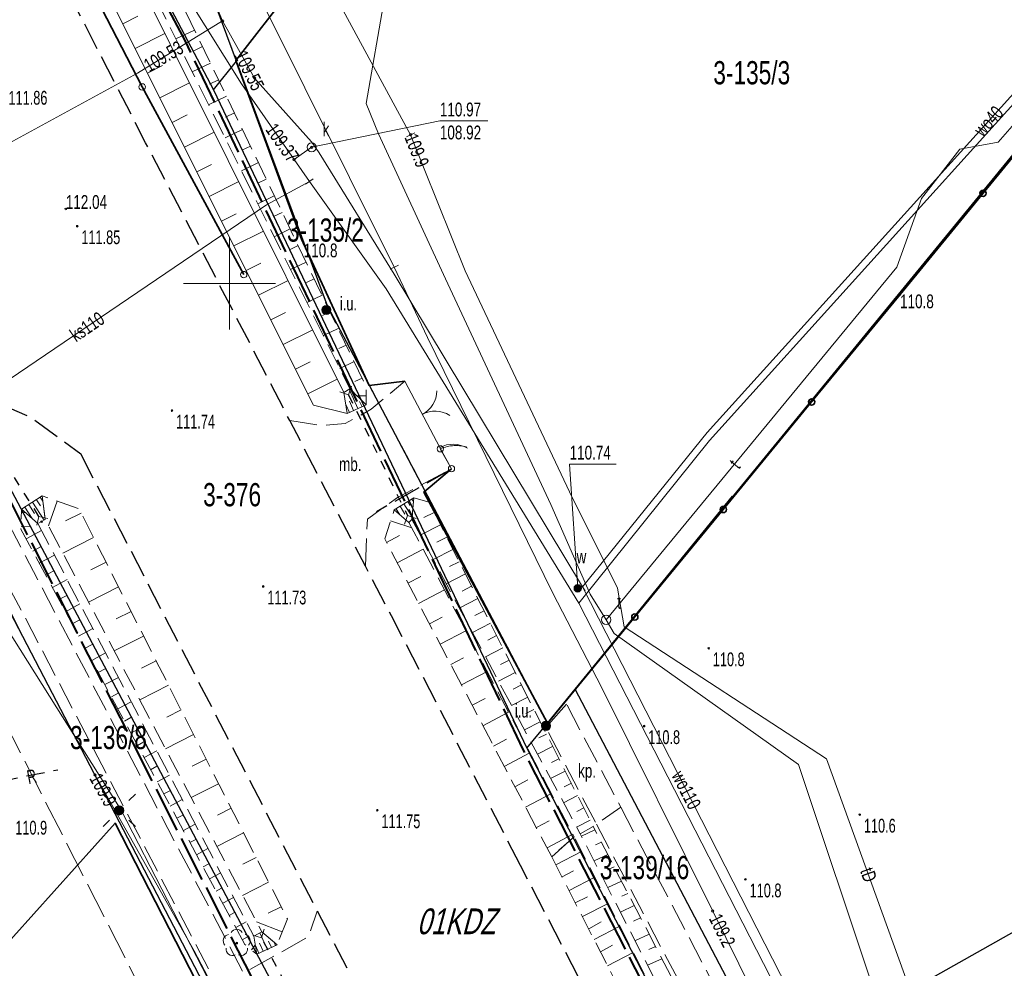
# Model space of a CAD drawing. Header units: metres. Extents: x 7531673 to 7533164, y 5721297 to 5724010.
# Tile 6 of 58: x 7533039 to 7533092, y 5721413 to 5721464. Entities that reach past the tile are written whole.
import ezdxf
from ezdxf.enums import TextEntityAlignment as Align

# ---------------------------------------------------------------- set-up
doc = ezdxf.new("R2010")
doc.units = ezdxf.units.M
for name, pattern in [('11', [3, 2.5, -0.5]), ('2_KTJZ01', [2, 1.5, -0.5]), ('4_1', [0]), ('4_SUPE_01', [0]), ('4_SUPE_P_01', [2.5, 2, -0.5]), ('4_SUPK_01', [0]), ('4_SUPT_01', [0]), ('4_SUPW_01', [0]), ('GDE', [0]), ('GUK', [2, 1.5, -0.5]), ('GUZ', [1, 0.5, -0.5]), ('L_0_04', [1.5, 1, -0.5]), ('L_0_05', [1.75, 1.25, -0.5]), ('L_0_06', [2, 1.5, -0.5]), ('L_0_7E', [1, 0.5, -0.5])]:
    doc.linetypes.add(name, pattern=pattern)
doc.layers.get('0').update_dxf_attribs({"color": 252})
for name, color, linetype, lineweight in [('bariera', 252, 'L_0_A0', 35), ('brama', 252, 'Continuous', 18), ('chodnik', 252, 'L_0_06', 18), ('Dzialki', 80, 'GDE', 30), ('furtka', 252, 'Continuous', 18), ('jezdnia', 252, 'L_0_06', 18), ('k', 252, 'Continuous', 18), ('Kontury', 252, 'GUK', 18), ('KTJZ_L_0', 252, '2_KTJZ01', 18), ('KTOK_L_1', 252, 'Continuous', 18), ('KTOK_L_3', 252, 'Continuous', 18), ('KTOK_L_4', 252, 'Continuous', 35), ('MPZP', 130, '11', 40), ('Numery_dzialek', 80, 'Continuous', 30), ('ogrodzenie', 7, 'L_0_15', 35), ('opis', 7, 'Continuous', 18), ('przepust', 252, 'L_0_7E', 35), ('RTPW_T_0', 252, 'Continuous', 15), ('RTPW_T_1', 252, 'Continuous', 15), ('skarpa', 252, 'L_0_05', 18), ('skarpa_nieumocniona', 252, 'L_0_05', 18), ('skarpa_umocniona', 252, 'Continuous', 18), ('SUPE_L_3', 240, '4_SUPE_01', 18), ('SUPK_E_T_4', 24, 'Continuous', 15), ('SUPK_L_4', 24, '4_SUPK_01', 18), ('SUPP_L_2', 240, '4_SUPE_P_01', 18), ('SUPT_E_T_0', 30, 'Continuous', 15), ('SUPT_L_0', 30, '4_SUPT_01', 18), ('SUPW_E_T_0', 150, 'Continuous', 15), ('SUPW_L_0', 150, '4_SUPW_01', 18), ('SUTK_T_0', 252, 'Continuous', 18), ('SUTT_T_0', 30, 'Continuous', 18), ('SUTW_T_0', 150, 'Continuous', 18), ('SUUK_E_T_9', 34, 'Continuous', 15), ('SUUK_T_2', 34, 'Continuous', 18), ('SUUT_E_T_9', 30, 'Continuous', 15), ('SUUT_T_1', 30, 'Continuous', 18), ('SUUW_E_T_5', 7, 'Continuous', 15), ('SUUW_T_7', 7, 'Continuous', 18), ('SUXX_T_4', 7, 'Continuous', 18), ('SUXX_T_6', 7, 'Continuous', 18), ('SUXX_T_7', 7, 'Continuous', 18), ('tablica_reklamowa', 7, 'L_0_04', 25), ('Uzytki', 252, 'GUZ', 18), ('wysokosci_naturalne', 7, 'Continuous', 18), ('wysokosci_sztuczne', 7, 'Continuous', 18)]:
    doc.layers.add(name, color=color, linetype=linetype, lineweight=lineweight)
doc.styles.get("Standard").update_dxf_attribs({"font": 'arial.ttf'})
doc.linetypes.add('L_0_15', pattern='A,0.375,0.75,0.75,0.75,0.75,0.75,[1,113 e2 pomiar.shx,S=0.05,R=0,X=0,Y=0],0.75,0.75,0.75,0.75,0.375', length=7.5)
doc.linetypes.add('L_0_A0', pattern='A,0.25,0.5,0.5,0.5,[4,113 e2 pomiar.shx,S=0.05,R=0,X=0,Y=0],0.5,0.5,0.5,0.25', length=3.5)

# ---------------------------------------------------------------- blocks, each defined once
blk = doc.blocks.new('2_RTPW02')
at = {"linetype": 'Continuous'}
blk.add_circle((0, 0), 0.045, dxfattribs=at)
blk = doc.blocks.new('2_RTPW01')
at = {"linetype": 'Continuous'}
blk.add_circle((0, 0), 0.045, dxfattribs=at)
blk = doc.blocks.new('4_SUPS01_05')
at = {"linetype": 'Continuous'}
blk.add_circle((0, 0), 0.0625, dxfattribs=at)
blk = doc.blocks.new('4_SUPS01_07')
at = {"linetype": 'Continuous'}
blk.add_circle((0, 0), 0.0625, dxfattribs=at)
blk = doc.blocks.new('4_SUPS01_08')
at = {"linetype": 'Continuous'}
blk.add_circle((0, 0), 0.0625, dxfattribs=at)
blk = doc.blocks.new('4_SUUS15_05')
at = {"linetype": 'Continuous'}
blk.add_circle((0, 0), 0.25, dxfattribs=at)
blk = doc.blocks.new('4_SUUS15_07')
at = {"linetype": 'Continuous'}
blk.add_circle((0, 0), 0.25, dxfattribs=at)
blk = doc.blocks.new('4_SUUS25')
at = {"linetype": 'Continuous'}
for radius in [0.2, 0.175, 0.15, 0.125, 0.1, 0.075, 0.05, 0.025, 0.00715]:
    blk.add_circle((0, 0), radius, dxfattribs=at)
blk = doc.blocks.new('4_SUXX')
at = {"linetype": 'Continuous'}
blk.add_line((0, -0.25), (0, 0.25), dxfattribs=at)
blk = doc.blocks.new('L_0_A0_1')
at = {"color": 0, "linetype": 'Continuous', "lineweight": 13}
blk.add_circle((0, 0), 0.35, dxfattribs=at)
blk = doc.blocks.new('KTOK02_500')
at = {"color": 0, "linetype": 'Continuous', "lineweight": 13}
for centre, start, end in [((-3, 0), 0, 60.0184), ((3, 0), 119.9816, 180)]:
    blk.add_arc(centre, 3, start, end, dxfattribs=at)
blk = doc.blocks.new('KTOK04_500')
at = {"color": 0, "linetype": 'Continuous', "lineweight": 13}
blk.add_arc((3, 0), 3, 119.9816, 180, dxfattribs=at)
blk = doc.blocks.new('L_0_7E_2')
at = {"color": 0, "linetype": 'Continuous', "lineweight": 13, "flags": 128}
for points in [[(0, 0), (-0.7, 0.7)], [(0, 0), (-0.7, -0.7)]]:
    blk.add_lwpolyline(points, dxfattribs=at)
blk = doc.blocks.new('L_0_7E_1')
at = {"color": 0, "linetype": 'Continuous', "lineweight": 13, "flags": 128}
for points in [[(0, 0), (-0.7, 0.7)], [(0, 0), (-0.7, -0.7)]]:
    blk.add_lwpolyline(points, dxfattribs=at)
blk = doc.blocks.new('SUUS31_01')
at = {"linetype": 'Continuous', "lineweight": 13}
blk.add_hatch(color=0, dxfattribs=at).paths.add_polyline_path([(0, -0.5, 1), (0, 0.5, 1)])
at = {"color": 0, "linetype": 'Continuous', "lineweight": 13}
blk.add_circle((0, 0), 0.5, dxfattribs=at)
blk = doc.blocks.new('SUSM01')
at = {"linetype": 'Continuous', "lineweight": 18, "true_color": 0xffffff}
blk.add_hatch(color=7, dxfattribs=at).paths.add_polyline_path([(0, -0.5, 1), (0, 0.5, 1)])
at = {"color": 0, "linetype": 'Continuous', "lineweight": 18, "flags": 128}
for points in [[(-1.06, 1.06), (-1.76, 1.76)], [(1.76, 1.76), (1.06, 1.06)], [(-1.74, -1.74), (-1.06, -1.06)], [(1.06, -1.06), (1.76, -1.76)]]:
    blk.add_lwpolyline(points, dxfattribs=at)
at = {"color": 0, "linetype": 'Continuous', "lineweight": 18}
blk.add_circle((0, 0), 0.5, dxfattribs=at)
blk = doc.blocks.new('OBOP02_01')
at = {"linetype": 'Continuous', "lineweight": 18}
blk.add_hatch(color=0, dxfattribs=at).paths.add_polyline_path([(0, -0.1, 1), (0, 0.1, 1)])
at = {"color": 0, "linetype": 'Continuous', "lineweight": 18}
blk.add_circle((0, 0), 0.1, dxfattribs=at)
for centre, radius, start, end in [((0, 0.8), 0.7, 29.8459, 150.1541), ((-0.77, 0.25), 0.7, 101.6336, 222.6627), ((0.77, 0.25), 0.7, 317.3373, 78.3664), ((-0.46, -0.64), 0.71, 174.3693, 292.5572), ((0.46, -0.64), 0.71, 247.4428, 5.6307)]:
    blk.add_arc(centre, radius, start, end, dxfattribs=at)
blk = doc.blocks.new('RTPW01')
at = {"linetype": 'Continuous', "lineweight": 13}
blk.add_hatch(color=0, dxfattribs=at).paths.add_polyline_path([(0, -0.09, 1), (0, 0.09, 1)])
at = {"color": 0, "linetype": 'Continuous', "lineweight": 13}
blk.add_circle((0, 0), 0.0906, dxfattribs=at)
blk = doc.blocks.new('RTPW02')
at = {"linetype": 'Continuous', "lineweight": 13}
blk.add_hatch(color=0, dxfattribs=at).paths.add_polyline_path([(0, -0.09, 1), (0, 0.09, 1)])
at = {"color": 0, "linetype": 'Continuous', "lineweight": 13}
blk.add_circle((0, 0), 0.0906, dxfattribs=at)

msp = doc.modelspace()

# ---------------------------------------------------------------- linework, layer by layer
at = {"layer": 'bariera', "color": 252, "lineweight": 35, "flags": 128}
msp.add_lwpolyline([(7533050.78, 5721450.48), (7533045.26, 5721460.68), (7533039.75, 5721471.36), (7533035.89, 5721478.38), (7533031.82, 5721485.29), (7533025.76, 5721495.63), (7533021.61, 5721502.8)], dxfattribs=at)
at = {"layer": 'brama', "color": 252, "linetype": 'Continuous', "lineweight": 18, "flags": 128}
msp.add_lwpolyline([(7533059.53, 5721444.69), (7533061.44, 5721441.08)], dxfattribs=at)
at = {"layer": 'chodnik', "color": 252, "lineweight": 18, "flags": 128}
for points in [[(7533034.84, 5721444.33), (7533036.18, 5721440.42), (7533050.77, 5721412.52), (7533054.3, 5721414.49), (7533054.78, 5721415.89)], [(7533053.28, 5721442.55), (7533054.97, 5721442.28), (7533056.3, 5721442.38), (7533057.71, 5721443.16), (7533059.53, 5721444.69)], [(7533048.55, 5721411.38), (7533049.37, 5721411.78), (7533034.8, 5721439.67), (7533032.51, 5721444.1)], [(7533057.39, 5721434.64), (7533057.5, 5721437.18), (7533059.13, 5721438.36), (7533062.07, 5721439.92)], [(7533068.32, 5721427.14), (7533067.2, 5721425.86), (7533069.95, 5721420.61), (7533071.27, 5721421.53), (7533068.32, 5721427.14)], [(7533071.27, 5721421.53), (7533084.49, 5721396.32), (7533084.49, 5721396.32), (7533084.49, 5721396.32)], [(7533069.95, 5721420.61), (7533083.07, 5721395.63), (7533083.07, 5721395.63), (7533083.07, 5721395.63)]]:
    msp.add_lwpolyline(points, dxfattribs=at)
at = {"layer": 'Dzialki'}
for p, q in [((7533029.15, 5721498.51), (7533049.13, 5721460.52)), ((7533068.79, 5721427.95), (7533101.05, 5721467.337)), ((7533050.38, 5721462.08), (7533048.85, 5721466.21)), ((7533049.13, 5721460.52), (7533050.38, 5721462.08)), ((7533055.33, 5721448.79), (7533050.38, 5721462.08)), ((7533049.13, 5721460.52), (7533066.17, 5721424.74)), ((7533060.45, 5721439.09), (7533055.33, 5721448.79)), ((7533054.81, 5721407.34), (7533035.93, 5721442.93)), ((7533033.86, 5721440.21), (7533052.5, 5721404.47)), ((7533067.29, 5721426.1), (7533060.45, 5721439.09)), ((7533120.367, 5721430.407), (7533079.58, 5721407.41)), ((7533067.29, 5721426.1), (7533068.79, 5721427.95)), ((7533079.58, 5721407.41), (7533068.79, 5721427.95)), ((7533066.17, 5721424.74), (7533067.29, 5721426.1)), ((7533066.17, 5721424.74), (7533076.12, 5721405.46))]:
    msp.add_line(p, q, dxfattribs=at)
at = {"layer": 'furtka', "color": 252, "linetype": 'Continuous', "lineweight": 18, "flags": 128}
msp.add_lwpolyline([(7533061.44, 5721441.08), (7533062.07, 5721439.92)], dxfattribs=at)
at = {"layer": 'jezdnia', "color": 251, "lineweight": 30, "flags": 128}
for points in [[(7533065.83, 5721418.36), (7533063.25, 5721423.35), (7533058.81, 5721431.93), (7533057.39, 5721434.64), (7533053.28, 5721442.55), (7533052.1, 5721444.85), (7533045.45, 5721457.65), (7533040.28, 5721467.69), (7533038.04, 5721472.02), (7533036.52, 5721474.9), (7533034.03, 5721479.16), (7533027.99, 5721489.41), (7533021.62, 5721500.36), (7533016.22, 5721510.77), (7533010.29, 5721522.21), (7533004.84, 5721532.74), (7532999.44, 5721543.12), (7532998.55, 5721544.87), (7532992.81, 5721555.95)], [(7533015.12, 5721423.94), (7533021.9, 5721432.64), (7533027.39, 5721439.46), (7533030.98, 5721443.09), (7533032.51, 5721444.1), (7533034.84, 5721444.33), (7533036.59, 5721443.89), (7533039.25, 5721442.7), (7533041.92, 5721440.74)], [(7533062.84, 5721400.35), (7533059.93, 5721405.88), (7533057.73, 5721410.23), (7533054.78, 5721415.89), (7533041.92, 5721440.74)], [(7533079.11, 5721392.78), (7533079.11, 5721392.78), (7533065.83, 5721418.36), (7533065.83, 5721418.36), (7533065.83, 5721418.36)]]:
    msp.add_lwpolyline(points, dxfattribs=at)
at = {"layer": 'k', "linetype": 'Continuous', "lineweight": 18, "flags": 128}
for points in [[(7533050, 5721447.5), (7533050, 5721452.5)], [(7533047.5, 5721450), (7533052.5, 5721450)]]:
    msp.add_lwpolyline(points, dxfattribs=at)
at = {"layer": 'Kontury'}
for p, q in [((7533048.85, 5721466.21), (7533050.38, 5721462.08)), ((7533050.38, 5721462.08), (7533055.33, 5721448.79)), ((7533055.33, 5721448.79), (7533060.45, 5721439.09)), ((7533060.45, 5721439.09), (7533067.29, 5721426.1)), ((7533043.94, 5721420.88), (7533035.39, 5721437.28)), ((7533067.29, 5721426.1), (7533068.79, 5721427.95)), ((7533068.79, 5721427.95), (7533079.58, 5721407.41)), ((7533052.5, 5721404.47), (7533043.94, 5721420.88))]:
    msp.add_line(p, q, dxfattribs=at)
at = {"layer": 'KTJZ_L_0', "color": 251, "linetype": '2_KTJZ01', "lineweight": 30}
msp.add_line((7533062.04, 5721439.89), (7533057.99, 5721437.58), dxfattribs=at)
at = {"layer": 'KTOK_L_1'}
msp.add_circle((7533061.46, 5721441.01), 0.17, dxfattribs=at)
at = {"layer": 'KTOK_L_3'}
for p, q in [((7533061.555, 5721441.045), (7533061.65, 5721441.08)), ((7533061.65, 5721441.08), (7533061.737, 5721441.109)), ((7533061.737, 5721441.109), (7533061.84, 5721441.13)), ((7533061.84, 5721441.13), (7533061.931, 5721441.152)), ((7533061.931, 5721441.152), (7533062.025, 5721441.168)), ((7533062.025, 5721441.168), (7533062.124, 5721441.176)), ((7533062.124, 5721441.176), (7533062.219, 5721441.192)), ((7533062.219, 5721441.192), (7533062.313, 5721441.188)), ((7533062.313, 5721441.188), (7533062.416, 5721441.189)), ((7533062.416, 5721441.189), (7533062.501, 5721441.18)), ((7533062.501, 5721441.18), (7533062.595, 5721441.176)), ((7533062.595, 5721441.176), (7533062.684, 5721441.16)), ((7533062.684, 5721441.16), (7533062.774, 5721441.144)), ((7533062.774, 5721441.144), (7533062.867, 5721441.121)), ((7533062.867, 5721441.121), (7533062.897, 5721441.109)), ((7533061.46, 5721441.01), (7533061.555, 5721441.045)), ((7533061.46, 5721441.01), (7533061.765, 5721440.47)), ((7533061.765, 5721440.47), (7533062.07, 5721439.93))]:
    msp.add_line(p, q, dxfattribs=at)
for centre in [(7533061.46, 5721441.01), (7533062.07, 5721439.93)]:
    msp.add_circle(centre, 0.17, dxfattribs=at)
at = {"layer": 'KTOK_L_4'}
for p, q in [((7533090.959, 5721454.899), (7533095.467, 5721460.397)), ((7533086.45, 5721449.4), (7533090.959, 5721454.899)), ((7533081.645, 5721443.558), (7533086.45, 5721449.4)), ((7533076.84, 5721437.715), (7533081.645, 5721443.558)), ((7533072.035, 5721431.873), (7533076.84, 5721437.715)), ((7533067.23, 5721426.03), (7533072.035, 5721431.873))]:
    msp.add_line(p, q, dxfattribs=at)
for centre in [(7533090.959, 5721454.899), (7533081.645, 5721443.558), (7533076.84, 5721437.715), (7533072.035, 5721431.873)]:
    msp.add_circle(centre, 0.17, dxfattribs=at)
at = {"layer": 'MPZP'}
for points in [[(7533100.209, 5721359.276), (7533085.217, 5721387.131), (7533065.983, 5721424.632), (7533047.614, 5721463.173), (7533036.136, 5721484.73), (7533008.691, 5721536.768), (7533010.421, 5721539.277), (7533081.833, 5721504.077)], [(7533002.802, 5721408.38), (7533003.006, 5721408.6), (7533026.611, 5721439.22), (7533037.886, 5721438.575), (7533058.55, 5721397.779), (7533102.741, 5721317.23)]]:
    msp.add_lwpolyline(points, dxfattribs=at)
at = {"layer": 'ogrodzenie', "color": 252, "lineweight": 35, "flags": 128}
for points in [[(7533059.53, 5721444.69), (7533057.6, 5721444.45), (7533053.92, 5721452.4), (7533050.35, 5721462.12), (7533056.33, 5721469.81)], [(7533077.34, 5721438.43), (7533067.29, 5721426.1), (7533060.56, 5721438.66), (7533062.07, 5721439.92)], [(7533036.04, 5721412.04), (7533043.79, 5721420.67), (7533048.55, 5721411.38)]]:
    msp.add_lwpolyline(points, dxfattribs=at)
at = {"layer": 'przepust', "color": 24, "lineweight": 30, "flags": 128}
for points in [[(7533039.65, 5721437.34), (7533023.68, 5721462.62)], [(7533056.48, 5721443.95), (7533059.68, 5721437.38)], [(7533055.83, 5721406.68), (7533051.74, 5721414.44)]]:
    msp.add_lwpolyline(points, dxfattribs=at)
at = {"layer": 'skarpa', "color": 252, "lineweight": 18, "flags": 128}
for points in [[(7533069.07, 5721420.09), (7533069.77, 5721420.49), (7533082.75, 5721395.5), (7533081.86, 5721395.12), (7533081.86, 5721395.12)], [(7533067.52, 5721418.84), (7533068.73, 5721419.93), (7533081.56, 5721394.88), (7533080.13, 5721394.22), (7533080.13, 5721394.22)]]:
    msp.add_lwpolyline(points, close=True, dxfattribs=at)
at = {"layer": 'skarpa', "color": 252, "linetype": 'Continuous', "lineweight": 18}
for points in [[(7533069.871, 5721420.296), (7533069.141, 5721419.952)], [(7533067.741, 5721418.409), (7533069.14, 5721419.129)], [(7533070.217, 5721419.63), (7533069.904, 5721419.483)], [(7533070.563, 5721418.964), (7533069.825, 5721418.617)], [(7533068.082, 5721417.742), (7533068.703, 5721418.07)], [(7533070.909, 5721418.298), (7533070.545, 5721418.127)], [(7533068.466, 5721417.013), (7533069.859, 5721417.726)], [(7533071.313, 5721417.519), (7533070.567, 5721417.168)], [(7533068.799, 5721416.341), (7533069.465, 5721416.663)], [(7533071.659, 5721416.853), (7533071.329, 5721416.697)], [(7533069.186, 5721415.586), (7533070.587, 5721416.304)], [(7533072.005, 5721416.187), (7533071.251, 5721415.832)], [(7533072.351, 5721415.521), (7533071.97, 5721415.341)], [(7533069.528, 5721414.92), (7533070.201, 5721415.31)], [(7533069.823, 5721414.343), (7533071.224, 5721415.06)], [(7533072.811, 5721414.635), (7533072.045, 5721414.274)], [(7533070.165, 5721413.676), (7533070.827, 5721414.041)], [(7533073.157, 5721413.968), (7533072.8, 5721413.8)], [(7533070.552, 5721412.92), (7533071.951, 5721413.642)], [(7533073.503, 5721413.302), (7533072.733, 5721412.94)]]:
    msp.add_lwpolyline(points, dxfattribs=at)
at = {"layer": 'skarpa_nieumocniona', "color": 252, "lineweight": 18, "flags": 128}
for points in [[(7533040.48, 5721476.41), (7533045.38, 5721466.73), (7533056.55, 5721444.27), (7533057.44, 5721443.4), (7533057.43, 5721444.39), (7533046.43, 5721467.26), (7533042.15, 5721476.02)], [(7533039.83, 5721438.45), (7533039.99, 5721437.17), (7533051.76, 5721414.76), (7533052.6, 5721414.06), (7533053.15, 5721415.46), (7533041.83, 5721437.74)], [(7533060.85, 5721438.12), (7533060.02, 5721438.35), (7533059.92, 5721437.17), (7533069.07, 5721420.09), (7533069.77, 5721420.49)], [(7533051.33, 5721414.52), (7533051.49, 5721413.55), (7533050.84, 5721414.08), (7533038.67, 5721436.65), (7533038.71, 5721437.73), (7533039.59, 5721436.95)], [(7533059.76, 5721437.01), (7533058.96, 5721437.69), (7533058.44, 5721436.12), (7533067.52, 5721418.84), (7533068.73, 5721419.93)]]:
    msp.add_lwpolyline(points, close=True, dxfattribs=at)
at = {"layer": 'skarpa_nieumocniona', "color": 252, "linetype": 'Continuous', "lineweight": 18, "flags": 128}
msp.add_lwpolyline([(7533038.89, 5721474.03), (7533041.96, 5721468.6), (7533054.57, 5721443.39), (7533056.41, 5721442.94), (7533056.22, 5721444.08), (7533043.65, 5721469.31), (7533039.99, 5721476.26)], close=True, dxfattribs=at)
for points in [[(7533044.202, 5721464.117), (7533045.017, 5721464.525)], [(7533044.873, 5721462.776), (7533046.5, 5721463.589)], [(7533048.107, 5721463.774), (7533047.093, 5721463.287)], [(7533048.54, 5721462.873), (7533048.039, 5721462.632)], [(7533048.973, 5721461.972), (7533047.983, 5721461.496)], [(7533045.544, 5721461.434), (7533046.357, 5721461.841)], [(7533046.215, 5721460.093), (7533047.838, 5721460.904)], [(7533049.407, 5721461.071), (7533048.918, 5721460.835)], [(7533049.84, 5721460.17), (7533048.874, 5721459.705)], [(7533050.274, 5721459.268), (7533049.796, 5721459.039)], [(7533046.886, 5721458.751), (7533047.697, 5721459.156)], [(7533047.557, 5721457.41), (7533049.176, 5721458.219)], [(7533050.707, 5721458.367), (7533049.765, 5721457.914)], [(7533051.141, 5721457.466), (7533050.675, 5721457.242)], [(7533048.228, 5721456.068), (7533049.037, 5721456.472)], [(7533051.574, 5721456.565), (7533050.655, 5721456.123)], [(7533048.899, 5721454.727), (7533050.513, 5721455.534)], [(7533052.008, 5721455.664), (7533051.554, 5721455.446)], [(7533052.441, 5721454.763), (7533051.546, 5721454.332)], [(7533049.571, 5721453.385), (7533050.376, 5721453.788)], [(7533052.874, 5721453.861), (7533052.433, 5721453.649)], [(7533050.242, 5721452.043), (7533051.851, 5721452.849)], [(7533053.308, 5721452.96), (7533052.437, 5721452.541)], [(7533053.741, 5721452.059), (7533053.312, 5721451.852)], [(7533050.913, 5721450.702), (7533051.716, 5721451.104)], [(7533054.175, 5721451.158), (7533053.327, 5721450.75)], [(7533051.584, 5721449.36), (7533053.189, 5721450.163)], [(7533054.608, 5721450.257), (7533054.19, 5721450.056)], [(7533055.042, 5721449.355), (7533054.218, 5721448.959)], [(7533052.255, 5721448.019), (7533053.056, 5721448.42)], [(7533055.475, 5721448.454), (7533055.069, 5721448.259)], [(7533052.926, 5721446.677), (7533054.527, 5721447.478)], [(7533055.909, 5721447.553), (7533055.109, 5721447.168)], [(7533056.342, 5721446.652), (7533055.948, 5721446.462)], [(7533053.597, 5721445.336), (7533054.396, 5721445.736)], [(7533056.776, 5721445.751), (7533055.999, 5721445.377)], [(7533057.209, 5721444.85), (7533056.827, 5721444.666)], [(7533054.268, 5721443.994), (7533055.865, 5721444.793)], [(7533057.435, 5721443.9), (7533056.934, 5721443.895)], [(7533040.647, 5721438.16), (7533040.173, 5721436.822)], [(7533038.703, 5721437.544), (7533038.93, 5721437.535)], [(7533041.941, 5721437.522), (7533041.098, 5721437.093)], [(7533061.136, 5721437.555), (7533060.576, 5721437.272)], [(7533038.675, 5721436.794), (7533039.183, 5721436.775)], [(7533058.763, 5721437.097), (7533059.915, 5721436.715)], [(7533061.474, 5721436.886), (7533060.371, 5721436.328)], [(7533038.957, 5721436.117), (7533039.791, 5721436.566)], [(7533058.543, 5721435.924), (7533059.243, 5721436.292)], [(7533042.62, 5721436.184), (7533040.953, 5721435.337)], [(7533061.813, 5721436.217), (7533061.269, 5721435.942)], [(7533039.313, 5721435.457), (7533039.726, 5721435.679)], [(7533039.669, 5721434.797), (7533040.487, 5721435.237)], [(7533059.124, 5721434.818), (7533060.525, 5721435.554)], [(7533062.152, 5721435.547), (7533061.08, 5721435.005)], [(7533043.3, 5721434.847), (7533042.475, 5721434.428)], [(7533062.49, 5721434.878), (7533061.962, 5721434.611)], [(7533040.025, 5721434.136), (7533040.43, 5721434.355)], [(7533062.829, 5721434.209), (7533061.788, 5721433.683)], [(7533040.381, 5721433.476), (7533041.182, 5721433.908)], [(7533059.706, 5721433.711), (7533060.406, 5721434.079)], [(7533040.737, 5721432.816), (7533041.134, 5721433.03)], [(7533043.979, 5721433.51), (7533042.348, 5721432.681)], [(7533060.287, 5721432.605), (7533061.687, 5721433.34)], [(7533063.167, 5721433.54), (7533062.655, 5721433.28)], [(7533041.093, 5721432.156), (7533041.878, 5721432.579)], [(7533063.506, 5721432.871), (7533062.497, 5721432.36)], [(7533044.659, 5721432.172), (7533043.852, 5721431.763)], [(7533063.845, 5721432.201), (7533063.348, 5721431.95)], [(7533041.449, 5721431.496), (7533041.837, 5721431.705)], [(7533060.869, 5721431.498), (7533061.569, 5721431.866)], [(7533064.183, 5721431.532), (7533063.205, 5721431.037)], [(7533041.805, 5721430.836), (7533042.573, 5721431.25)], [(7533061.45, 5721430.392), (7533062.85, 5721431.127)], [(7533042.161, 5721430.176), (7533042.541, 5721430.38)], [(7533045.338, 5721430.835), (7533043.743, 5721430.025)], [(7533064.522, 5721430.863), (7533064.041, 5721430.619)], [(7533042.517, 5721429.515), (7533043.269, 5721429.921)], [(7533064.86, 5721430.194), (7533063.914, 5721429.715)], [(7533046.018, 5721429.498), (7533045.229, 5721429.097)], [(7533062.032, 5721429.285), (7533062.731, 5721429.653)], [(7533065.199, 5721429.524), (7533064.734, 5721429.289)], [(7533042.873, 5721428.855), (7533043.245, 5721429.056)], [(7533062.613, 5721428.178), (7533064.012, 5721428.914)], [(7533065.538, 5721428.855), (7533064.622, 5721428.392)], [(7533043.229, 5721428.195), (7533043.965, 5721428.592)], [(7533043.585, 5721427.535), (7533043.949, 5721427.731)], [(7533046.697, 5721428.161), (7533045.138, 5721427.368)], [(7533065.876, 5721428.186), (7533065.426, 5721427.958)], [(7533043.941, 5721426.875), (7533044.66, 5721427.263)], [(7533063.194, 5721427.072), (7533063.894, 5721427.439)], [(7533066.215, 5721427.517), (7533065.331, 5721427.07)], [(7533047.377, 5721426.823), (7533046.606, 5721426.432)], [(7533063.776, 5721425.965), (7533065.174, 5721426.7)], [(7533066.553, 5721426.848), (7533066.119, 5721426.628)], [(7533044.297, 5721426.215), (7533044.653, 5721426.406)], [(7533066.892, 5721426.178), (7533066.039, 5721425.747)], [(7533044.653, 5721425.555), (7533045.356, 5721425.934)], [(7533045.009, 5721424.894), (7533045.356, 5721425.082)], [(7533048.056, 5721425.486), (7533046.533, 5721424.712)], [(7533064.357, 5721424.859), (7533065.056, 5721425.226)], [(7533067.231, 5721425.509), (7533066.812, 5721425.297)], [(7533045.365, 5721424.234), (7533046.052, 5721424.605)], [(7533064.939, 5721423.752), (7533066.337, 5721424.487)], [(7533067.569, 5721424.84), (7533066.748, 5721424.424)], [(7533048.735, 5721424.149), (7533047.983, 5721423.766)], [(7533067.908, 5721424.171), (7533067.505, 5721423.967)], [(7533045.721, 5721423.574), (7533046.06, 5721423.757)], [(7533068.246, 5721423.501), (7533067.456, 5721423.102)], [(7533046.077, 5721422.914), (7533046.747, 5721423.276)], [(7533065.52, 5721422.646), (7533066.219, 5721423.013)], [(7533046.433, 5721422.254), (7533046.764, 5721422.432)], [(7533049.415, 5721422.811), (7533047.928, 5721422.056)], [(7533068.585, 5721422.832), (7533068.198, 5721422.636)], [(7533046.789, 5721421.594), (7533047.443, 5721421.946)], [(7533066.102, 5721421.539), (7533067.499, 5721422.274)], [(7533068.924, 5721422.163), (7533068.165, 5721421.779)], [(7533050.094, 5721421.474), (7533049.36, 5721421.101)], [(7533069.262, 5721421.494), (7533068.891, 5721421.306)], [(7533047.145, 5721420.933), (7533047.468, 5721421.108)], [(7533066.683, 5721420.433), (7533067.382, 5721420.8)], [(7533069.601, 5721420.825), (7533068.874, 5721420.457)], [(7533047.5, 5721420.273), (7533048.139, 5721420.617)], [(7533047.856, 5721419.613), (7533048.171, 5721419.783)], [(7533050.774, 5721420.137), (7533049.323, 5721419.4)], [(7533067.265, 5721419.326), (7533068.662, 5721420.06)], [(7533048.212, 5721418.953), (7533048.834, 5721419.288)], [(7533051.453, 5721418.8), (7533050.737, 5721418.436)], [(7533048.568, 5721418.293), (7533048.875, 5721418.458)], [(7533048.924, 5721417.633), (7533049.53, 5721417.959)], [(7533049.28, 5721416.973), (7533049.579, 5721417.134)], [(7533052.133, 5721417.462), (7533050.718, 5721416.744)], [(7533049.636, 5721416.312), (7533050.226, 5721416.63)], [(7533052.812, 5721416.125), (7533052.114, 5721415.77)], [(7533049.992, 5721415.652), (7533050.283, 5721415.809)], [(7533050.348, 5721414.992), (7533050.921, 5721415.301)], [(7533052.874, 5721414.758), (7533051.472, 5721415.309)], [(7533050.704, 5721414.332), (7533050.987, 5721414.484)], [(7533051.199, 5721413.787), (7533051.409, 5721414.044)]]:
    msp.add_lwpolyline(points, dxfattribs=at)
at = {"layer": 'skarpa_umocniona', "color": 252, "linetype": 'Continuous', "lineweight": 18, "flags": 128}
for points in [[(7533056.55, 5721444.27), (7533056.22, 5721444.08), (7533056.41, 5721442.94), (7533057.44, 5721443.4)], [(7533039.83, 5721438.45), (7533038.71, 5721437.73), (7533039.59, 5721436.95), (7533039.99, 5721437.17)], [(7533060.02, 5721438.35), (7533058.96, 5721437.69), (7533059.76, 5721437.01), (7533059.92, 5721437.17)], [(7533051.76, 5721414.76), (7533051.33, 5721414.52), (7533051.49, 5721413.55), (7533052.6, 5721414.06)]]:
    msp.add_lwpolyline(points, close=True, dxfattribs=at)
for points in [[(7533056.981, 5721443.195), (7533056.511, 5721444.247)], [(7533056.524, 5721442.991), (7533056.328, 5721443.429)], [(7533056.752, 5721443.093), (7533056.523, 5721443.607)], [(7533057.209, 5721443.297), (7533057.079, 5721443.589)], [(7533057.44, 5721443.4), (7533057.44, 5721443.4)], [(7533039.725, 5721438.382), (7533039.866, 5721438.163)], [(7533038.884, 5721437.842), (7533039.281, 5721437.224)], [(7533039.094, 5721437.977), (7533039.403, 5721437.497)], [(7533039.304, 5721438.112), (7533039.931, 5721437.137)], [(7533039.515, 5721438.247), (7533039.726, 5721437.918)], [(7533059.277, 5721437.888), (7533059.538, 5721437.468)], [(7533059.489, 5721438.02), (7533059.932, 5721437.309)], [(7533059.702, 5721438.152), (7533059.834, 5721437.939)], [(7533059.914, 5721438.284), (7533060.002, 5721438.142)], [(7533059.065, 5721437.755), (7533059.269, 5721437.427)], [(7533052.058, 5721413.811), (7533051.65, 5721414.699)], [(7533051.604, 5721413.602), (7533051.413, 5721414.017)], [(7533051.831, 5721413.707), (7533051.631, 5721414.141)], [(7533052.285, 5721413.915), (7533052.134, 5721414.245)], [(7533052.512, 5721414.02), (7533052.428, 5721414.203)]]:
    msp.add_lwpolyline(points, dxfattribs=at)
at = {"layer": 'SUPE_L_3', "linetype": '4_SUPE_01'}
for p, q in [((7533032.63, 5721439.65), (7533044.11, 5721421.37)), ((7533044.11, 5721421.37), (7533053.72, 5721402.73))]:
    msp.add_line(p, q, dxfattribs=at)
at = {"layer": 'SUPK_L_4', "linetype": '4_SUPK_01'}
for p, q in [((7533100.461, 5721468.464), (7533076.09, 5721441.47)), ((7533047.18, 5721466.42), (7533050.65, 5721460.84)), ((7533050.65, 5721460.84), (7533053.52, 5721456.73)), ((7533054.47, 5721457.4), (7533053.52, 5721456.73)), ((7533053.52, 5721456.73), (7533054.35, 5721455.54)), ((7533054.35, 5721455.54), (7533052.02, 5721454.27)), ((7533058.53, 5721449.7), (7533054.35, 5721455.54)), ((7533052.02, 5721454.27), (7533037.5, 5721444.44)), ((7533068.99, 5721432.62), (7533058.53, 5721449.7)), ((7533076.09, 5721441.47), (7533068.99, 5721432.62)), ((7533081.91, 5721407.44), (7533068.99, 5721432.62))]:
    msp.add_line(p, q, dxfattribs=at)
at = {"layer": 'SUPK_L_4', "linetype": '4_1'}
for p, q in [((7533100.461, 5721468.464), (7533076.09, 5721441.47)), ((7533047.18, 5721466.42), (7533050.65, 5721460.84)), ((7533050.65, 5721460.84), (7533053.52, 5721456.73)), ((7533054.47, 5721457.4), (7533053.52, 5721456.73)), ((7533053.52, 5721456.73), (7533054.35, 5721455.54)), ((7533054.35, 5721455.54), (7533052.02, 5721454.27)), ((7533058.53, 5721449.7), (7533054.35, 5721455.54)), ((7533052.02, 5721454.27), (7533037.5, 5721444.44)), ((7533068.99, 5721432.62), (7533058.53, 5721449.7)), ((7533076.09, 5721441.47), (7533068.99, 5721432.62)), ((7533081.91, 5721407.44), (7533068.99, 5721432.62))]:
    msp.add_line(p, q, dxfattribs=at)
at = {"layer": 'SUPP_L_2', "linetype": '4_SUPE_P_01'}
msp.add_line((7533045.47, 5721411.12), (7533024.55, 5721452.11), dxfattribs=at)
msp.add_line((7533045.47, 5721411.12), (7533024.55, 5721452.11), dxfattribs=at)
at = {"layer": 'SUPT_L_0', "linetype": '4_SUPT_01'}
for p, q in [((7533043.96, 5721481.01), (7533058.96, 5721450.88)), ((7533059.85, 5721458.08), (7533049.95, 5721476.35)), ((7533091.79, 5721457.67), (7533100.695, 5721468.017)), ((7533058.79, 5721467.61), (7533057.43, 5721459.78)), ((7533057.43, 5721459.78), (7533058.1, 5721458.13)), ((7533058.1, 5721458.13), (7533061.75, 5721450.25)), ((7533059.85, 5721458.08), (7533062.82, 5721450.69)), ((7533089.7, 5721457.3), (7533091.79, 5721457.67)), ((7533087.61, 5721454.61), (7533089.7, 5721457.3)), ((7533086.28, 5721450.89), (7533087.61, 5721454.61)), ((7533060.77, 5721447.07), (7533058.96, 5721450.88)), ((7533062.82, 5721450.69), (7533068.48, 5721438.68)), ((7533070.48, 5721431.72), (7533086.28, 5721450.89)), ((7533061.75, 5721450.25), (7533067.47, 5721437.98)), ((7533067.57, 5721433.21), (7533060.77, 5721447.07)), ((7533068.48, 5721438.68), (7533071.09, 5721433.43)), ((7533067.47, 5721437.98), (7533069.6, 5721433.12)), ((7533035.3, 5721437.61), (7533038.98, 5721430.44)), ((7533070.24, 5721428.03), (7533067.57, 5721433.21)), ((7533069.6, 5721433.12), (7533070.48, 5721431.72)), ((7533071.09, 5721433.43), (7533071.45, 5721431.33)), ((7533070.48, 5721431.72), (7533070.92, 5721430.97)), ((7533070.92, 5721430.97), (7533080.93, 5721423.85)), ((7533071.45, 5721431.33), (7533082.46, 5721424.17)), ((7533038.98, 5721430.44), (7533042.7, 5721423.28)), ((7533076.27, 5721415.89), (7533070.24, 5721428.03)), ((7533082.46, 5721424.17), (7533087.02, 5721411.54)), ((7533080.93, 5721423.85), (7533086.82, 5721406.2)), ((7533042.7, 5721423.28), (7533048.09, 5721413.73)), ((7533083.26, 5721401.83), (7533076.27, 5721415.89)), ((7533048.09, 5721413.73), (7533053.1, 5721404.24))]:
    msp.add_line(p, q, dxfattribs=at)
at = {"layer": 'SUPW_L_0', "linetype": '4_SUPW_01'}
for p, q in [((7533075.97, 5721441.9), (7533100.281, 5721468.809)), ((7533049.63, 5721464.27), (7533048.94, 5721465.92)), ((7533045, 5721461.43), (7533049.63, 5721464.27)), ((7533049.63, 5721464.27), (7533051.37, 5721461.16)), ((7533031.82, 5721454.25), (7533045, 5721461.43)), ((7533051.37, 5721461.16), (7533054.47, 5721457.69)), ((7533054.47, 5721457.69), (7533054.88, 5721457.09)), ((7533054.88, 5721457.09), (7533058.96, 5721450.5)), ((7533058.96, 5721450.5), (7533069.2, 5721433.51)), ((7533069.2, 5721433.51), (7533075.97, 5721441.9)), ((7533069.2, 5721433.51), (7533068.93, 5721433.43)), ((7533069.2, 5721433.51), (7533082.43, 5721407.62))]:
    msp.add_line(p, q, dxfattribs=at)
at = {"layer": 'SUPW_L_0', "linetype": '4_1'}
for p, q in [((7533075.97, 5721441.9), (7533100.281, 5721468.809)), ((7533049.63, 5721464.27), (7533048.94, 5721465.92)), ((7533045, 5721461.43), (7533049.63, 5721464.27)), ((7533049.63, 5721464.27), (7533051.37, 5721461.16)), ((7533031.82, 5721454.25), (7533045, 5721461.43)), ((7533051.37, 5721461.16), (7533054.47, 5721457.69)), ((7533054.47, 5721457.69), (7533054.88, 5721457.09)), ((7533054.88, 5721457.09), (7533058.96, 5721450.5)), ((7533058.96, 5721450.5), (7533069.2, 5721433.51)), ((7533069.2, 5721433.51), (7533075.97, 5721441.9)), ((7533069.2, 5721433.51), (7533068.93, 5721433.43)), ((7533069.2, 5721433.51), (7533082.43, 5721407.62))]:
    msp.add_line(p, q, dxfattribs=at)
at = {"layer": 'SUTK_T_0', "linetype": 'Continuous'}
for p, q in [((7533054.47, 5721457.4), (7533061.44, 5721458.83)), ((7533061.44, 5721458.83), (7533064.046, 5721458.83))]:
    msp.add_line(p, q, dxfattribs=at)
at = {"layer": 'SUTW_T_0', "linetype": 'Continuous'}
for p, q in [((7533068.93, 5721433.43), (7533068.49, 5721440.18)), ((7533068.49, 5721440.18), (7533071.014, 5721440.18))]:
    msp.add_line(p, q, dxfattribs=at)
at = {"layer": 'tablica_reklamowa', "color": 252, "lineweight": 25, "flags": 128}
msp.add_lwpolyline([(7533037.5, 5721422.94), (7533040.67, 5721423.57)], dxfattribs=at)
at = {"layer": 'Uzytki'}
for p, q in [((7533068.79, 5721427.95), (7533101.05, 5721467.337)), ((7533048.85, 5721466.21), (7533050.38, 5721462.08)), ((7533050.38, 5721462.08), (7533055.33, 5721448.79)), ((7533055.33, 5721448.79), (7533060.45, 5721439.09)), ((7533060.45, 5721439.09), (7533067.29, 5721426.1)), ((7533052.5, 5721404.47), (7533035.39, 5721437.28)), ((7533067.29, 5721426.1), (7533068.79, 5721427.95)), ((7533079.58, 5721407.41), (7533068.79, 5721427.95))]:
    msp.add_line(p, q, dxfattribs=at)
at = {"layer": 'wysokosci_naturalne', "color": 252}
for p in [(7533076.05, 5721430.17), (7533072.54, 5721425.94), (7533084.26, 5721421.13), (7533078.05, 5721417.61)]:
    msp.add_point(p, dxfattribs=at)
at = {"layer": 'wysokosci_sztuczne', "color": 252}
for p in [(7533041.73, 5721453.11), (7533046.88, 5721443.09), (7533051.84, 5721433.53), (7533058.04, 5721421.37)]:
    msp.add_point(p, dxfattribs=at)

# ---------------------------------------------------------------- block references
at = {"color": 252, "linetype": 'Continuous', "xscale": 0.5, "yscale": 0.5, "zscale": 0.5}
for p in [(7533055.27, 5721448.56), (7533067.21, 5721425.96)]:
    msp.add_blockref('SUUS31_01', p, dxfattribs=at)
at = {"color": 240, "linetype": 'Continuous', "xscale": 0.5, "yscale": 0.5, "zscale": 0.5}
msp.add_blockref('SUSM01', (7533044.01, 5721421.36), dxfattribs=at)
at = {"color": 74, "linetype": 'Continuous', "xscale": 0.5, "yscale": 0.5, "zscale": 0.5}
msp.add_blockref('OBOP02_01', (7533050.4, 5721414.15), dxfattribs=at)
at = {"layer": 'bariera', "color": 252, "linetype": 'Continuous'}
for p, xscale, yscale, zscale, rotation in [((7533045.26, 5721460.68), 0.4999999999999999, 0.4999999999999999, 0.4999999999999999, 117.29), ((7533050.78, 5721450.48), 0.5, 0.5, 0.5, 118.42)]:
    msp.add_blockref('L_0_A0_1', p, dxfattribs=dict(at, xscale=xscale, yscale=yscale, zscale=zscale, rotation=rotation))
at = {"layer": 'brama', "color": 252, "linetype": 'Continuous', "xscale": 0.5, "yscale": 0.5, "zscale": 0.5, "rotation": 297.88}
msp.add_blockref('KTOK02_500', (7533060.485, 5721442.885), dxfattribs=at)
at = {"layer": 'furtka', "color": 252, "linetype": 'Continuous', "xscale": 0.4999999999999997, "yscale": 0.4999999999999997, "zscale": 0.4999999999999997, "rotation": 298.51}
msp.add_blockref('KTOK04_500', (7533061.44, 5721441.08), dxfattribs=at)
at = {"layer": 'przepust', "color": 252, "linetype": 'Continuous'}
for p, xscale, yscale, zscale, rotation in [((7533056.48, 5721443.95), 0.5, 0.5, 0.5, 295.97), ((7533039.65, 5721437.34), 0.4999999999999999, 0.4999999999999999, 0.4999999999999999, 122.28)]:
    msp.add_blockref('L_0_7E_1', p, dxfattribs=dict(at, xscale=xscale, yscale=yscale, zscale=zscale, rotation=rotation))
at = {"layer": 'przepust', "color": 24, "linetype": 'Continuous', "lineweight": 50, "xscale": 0.5, "yscale": 0.5, "zscale": 0.5}
for p, rotation in [((7533059.68, 5721437.38), 115.97), ((7533051.74, 5721414.44), 297.79)]:
    msp.add_blockref('L_0_7E_2', p, dxfattribs=dict(at, rotation=rotation))
at = {"layer": 'RTPW_T_0'}
for p in [(7533054.04, 5721452.17), (7533086.45, 5721449.4)]:
    msp.add_blockref('2_RTPW01', p, dxfattribs=at)
at = {"layer": 'RTPW_T_1'}
for p in [(7533041.11, 5721454.05), (7533039.79, 5721437.05)]:
    msp.add_blockref('2_RTPW02', p, dxfattribs=at)
at = {"layer": 'SUTK_T_0'}
for p in [(7533054.47, 5721457.4), (7533053.52, 5721456.73)]:
    msp.add_blockref('4_SUPS01_05', p, dxfattribs=at)
at = {"layer": 'SUTT_T_0'}
for p in [(7533059.85, 5721458.08), (7533042.7, 5721423.28), (7533076.27, 5721415.89)]:
    msp.add_blockref('4_SUPS01_07', p, dxfattribs=at)
at = {"layer": 'SUTW_T_0'}
for p in [(7533049.63, 5721464.27), (7533051.37, 5721461.16), (7533068.93, 5721433.43)]:
    msp.add_blockref('4_SUPS01_08', p, dxfattribs=at)
at = {"layer": 'SUUK_T_2'}
msp.add_blockref('4_SUUS15_05', (7533054.47, 5721457.4), dxfattribs=at)
at = {"layer": 'SUUT_T_1'}
msp.add_blockref('4_SUUS15_07', (7533070.48, 5721431.72), dxfattribs=at)
at = {"layer": 'SUUW_T_7'}
msp.add_blockref('4_SUUS25', (7533068.93, 5721433.43), dxfattribs=at)
at = {"layer": 'SUXX_T_4', "rotation": 125.2441306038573}
msp.add_blockref('4_SUXX', (7533054.35, 5721455.54), dxfattribs=at)
at = {"layer": 'SUXX_T_6'}
for p, rotation in [((7533059.85, 5721458.08), 115.1734811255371), ((7533058.96, 5721450.88), 115.9384349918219)]:
    msp.add_blockref('4_SUXX', p, dxfattribs=dict(at, rotation=rotation))
at = {"layer": 'SUXX_T_7', "rotation": 213.8019318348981}
msp.add_blockref('4_SUXX', (7533069.2, 5721433.51), dxfattribs=at)
at = {"layer": 'wysokosci_naturalne', "color": 252, "linetype": 'Continuous', "xscale": 0.5, "yscale": 0.5, "zscale": 0.5}
for p in [(7533076.05, 5721430.17), (7533072.54, 5721425.94), (7533084.26, 5721421.13), (7533078.05, 5721417.61)]:
    msp.add_blockref('RTPW01', p, dxfattribs=at)
at = {"layer": 'wysokosci_sztuczne', "color": 252, "linetype": 'Continuous', "xscale": 0.5, "yscale": 0.5, "zscale": 0.5}
for p in [(7533041.73, 5721453.11), (7533046.88, 5721443.09), (7533051.84, 5721433.53), (7533058.04, 5721421.37)]:
    msp.add_blockref('RTPW02', p, dxfattribs=at)

# ---------------------------------------------------------------- texts
at = {"layer": 'MPZP', "lineweight": 30, "oblique": 15, "width": 0.7}
msp.add_text('01KDZ', height=1.4, dxfattribs=at).set_placement((7533060.188, 5721416.031), align=Align.TOP_LEFT)
at = {"layer": 'Numery_dzialek', "width": 0.7}
for s, p in [('3-135/3', (7533076.301, 5721462.083)), ('3-135/2', (7533053.13, 5721453.53)), ('3-136/8', (7533041.34, 5721425.95)), ('3-139/16', (7533070.13, 5721418.88))]:
    msp.add_text(s, height=1.26, dxfattribs=at).set_placement(p, align=Align.TOP_LEFT)
msp.add_text('3-376', height=1.26, dxfattribs=at).set_placement((7533050.15, 5721438.52), align=Align.MIDDLE)
at = {"layer": 'opis', "color": 252, "lineweight": 15}
for s, width, p in [('i.u.', 0.66, (7533056.011, 5721448.53)), ('mb.', 0.7, (7533055.96, 5721439.8)), ('i.u.', 0.66, (7533065.522, 5721426.408)), ('kp.', 0.7, (7533068.95, 5721423.14))]:
    msp.add_text(s, height=0.75, dxfattribs=dict(at, width=width)).set_placement(p)
at = {"layer": 'opis', "color": 252, "lineweight": 15, "width": 0.66}
msp.add_text('R', height=0.75, rotation=11.2, dxfattribs=at).set_placement((7533039.086, 5721422.784))
at = {"layer": 'RTPW_T_0', "width": 0.7}
for p in [(7533054.04, 5721452.17), (7533086.45, 5721449.4)]:
    msp.add_text('110.8', height=0.75, dxfattribs=at).set_placement(p, align=Align.TOP_LEFT)
at = {"layer": 'RTPW_T_1', "width": 0.7}
msp.add_text('112.04', height=0.75, dxfattribs=at).set_placement((7533041.11, 5721454.05))
at = {"layer": 'SUPK_E_T_4', "width": 0.7}
msp.add_text('ks110', height=0.75, rotation=34.1, dxfattribs=at).set_placement((7533042.26, 5721447.66), align=Align.MIDDLE)
at = {"layer": 'SUPT_E_T_0', "width": 0.7}
for s, rotation, p in [('t', 50.5, (7533077.46, 5721440.18)), ('tD', 289.85, (7533084.74, 5721417.86))]:
    msp.add_text(s, height=0.75, rotation=rotation, dxfattribs=at).set_placement(p, align=Align.MIDDLE)
at = {"layer": 'SUPW_E_T_0', "width": 0.7}
for s, rotation, p in [('wo40', 47.9, (7533091.26, 5721458.82)), ('wo110', 297.07, (7533074.84, 5721422.47))]:
    msp.add_text(s, height=0.75, rotation=rotation, dxfattribs=at).set_placement(p, align=Align.MIDDLE)
at = {"layer": 'SUTK_T_0', "width": 0.7}
for s, p in [('110.97', (7533061.44, 5721459.83)), ('108.92', (7533061.44, 5721458.58))]:
    msp.add_text(s, height=0.75, dxfattribs=at).set_placement(p, align=Align.TOP_LEFT)
msp.add_text('109.37', height=0.75, rotation=304.87, dxfattribs=at).set_placement((7533053.52, 5721456.73), align=Align.MIDDLE_RIGHT)
at = {"layer": 'SUTT_T_0', "width": 0.7}
for s, rotation, p in [('109.9', 291.87, (7533059.85, 5721458.08)), ('109.9', 299.01, (7533042.7, 5721423.28)), ('109.2', 296.46, (7533076.38, 5721415.66))]:
    msp.add_text(s, height=0.75, rotation=rotation, dxfattribs=at).set_placement(p, align=Align.MIDDLE_LEFT)
at = {"layer": 'SUTW_T_0', "width": 0.7}
msp.add_text('109.53', height=0.75, rotation=30.03, dxfattribs=at).set_placement((7533047.39, 5721462.9), align=Align.MIDDLE_RIGHT)
msp.add_text('109.55', height=0.75, rotation=297, dxfattribs=at).set_placement((7533050.58, 5721462.57), align=Align.MIDDLE_LEFT)
msp.add_text('110.74', height=0.75, dxfattribs=at).set_placement((7533068.49, 5721440.43))
at = {"layer": 'SUUK_E_T_9', "width": 0.7}
msp.add_text('k', height=0.75, dxfattribs=at).set_placement((7533055.07, 5721458))
at = {"layer": 'SUUT_E_T_9', "width": 0.7}
msp.add_text('t', height=0.75, dxfattribs=at).set_placement((7533071.08, 5721432.32))
at = {"layer": 'SUUW_E_T_5', "color": 150, "width": 0.7}
msp.add_text('w', height=0.75, dxfattribs=at).set_placement((7533068.87, 5721434.78))
at = {"layer": 'wysokosci_naturalne', "color": 252, "lineweight": 15, "width": 0.66}
for s, p in [('110.8', (7533076.275, 5721429.195)), ('110.8', (7533072.765, 5721424.965)), ('110.9', (7533038.365, 5721420.045)), ('110.6', (7533084.485, 5721420.155)), ('110.8', (7533078.275, 5721416.635))]:
    msp.add_text(s, height=0.75, dxfattribs=at).set_placement(p)
at = {"layer": 'wysokosci_sztuczne', "color": 252, "lineweight": 15, "width": 0.66}
for s, p in [('111.86', (7533037.995, 5721459.715)), ('111.85', (7533041.955, 5721452.135)), ('111.74', (7533047.105, 5721442.115)), ('111.73', (7533052.065, 5721432.555)), ('111.75', (7533058.265, 5721420.395))]:
    msp.add_text(s, height=0.75, dxfattribs=at).set_placement(p)

doc.saveas('drawing.dxf')
